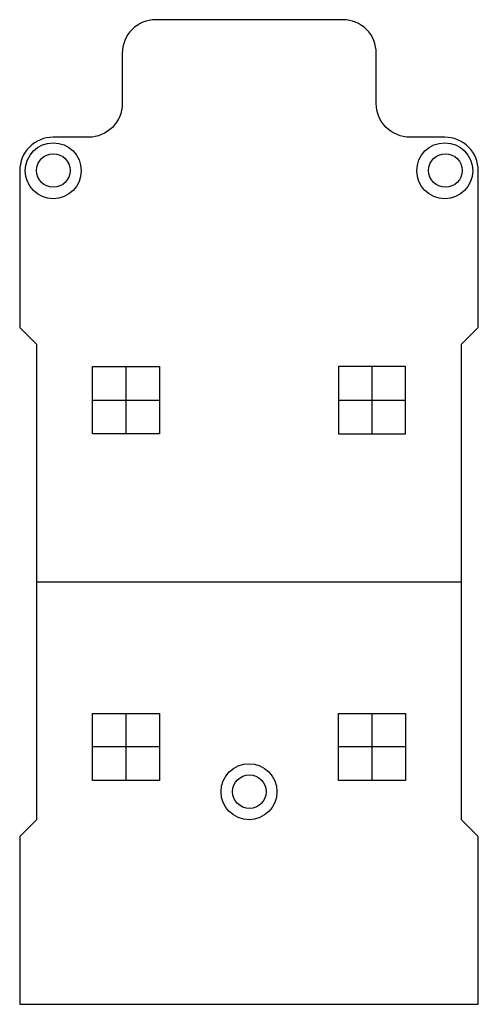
# Model space of a CAD drawing. Header units: millimetres. Extents: x 2747.6 to 2788.6, y 1409 to 1497.
import ezdxf

# ---------------------------------------------------------------- set-up
doc = ezdxf.new("R2010")
doc.units = ezdxf.units.MM

msp = doc.modelspace()

# ---------------------------------------------------------------- linework, layer by layer
for p, q in [((2757.079, 1466.013), (2757.079, 1460.013)), ((2779.079, 1460.013), (2779.079, 1466.013)), ((2749.079, 1446.763), (2787.078, 1446.763)), ((2757.079, 1435.013), (2757.079, 1429.013)), ((2779.079, 1429.013), (2779.079, 1435.013))]:
    msp.add_line(p, q)
msp.add_lwpolyline([(2759.748, 1497.013, 0.414214), (2756.748, 1494.013), (2756.748, 1489.513, -0.414214), (2753.748, 1486.513), (2750.578, 1486.513, 0.414214), (2747.578, 1483.513), (2747.578, 1469.513), (2749.079, 1468.013), (2749.079, 1425.513), (2747.578, 1424.012), (2747.578, 1409.012), (2788.578, 1409.012), (2788.578, 1424.012), (2787.078, 1425.513), (2787.078, 1468.013), (2788.578, 1469.513), (2788.578, 1483.513, 0.414214), (2785.578, 1486.513), (2782.46, 1486.513, -0.414214), (2779.46, 1489.513), (2779.46, 1494.013, 0.414214), (2776.46, 1497.013)], format="xyb", close=True)
for points in [[(2754.079, 1463.013), (2754.079, 1466.013), (2760.079, 1466.013), (2760.079, 1460.013), (2754.079, 1460.013), (2754.079, 1463.013), (2760.079, 1463.013)], [(2776.079, 1463.013), (2776.079, 1460.013), (2782.079, 1460.013), (2782.079, 1466.013), (2776.079, 1466.013), (2776.079, 1463.013), (2779.079, 1463.013), (2782.079, 1463.013)], [(2760.079, 1432.013), (2760.079, 1429.013), (2754.079, 1429.013), (2754.079, 1435.013), (2760.079, 1435.013), (2760.079, 1432.013), (2757.079, 1432.013), (2754.079, 1432.013)], [(2782.079, 1432.013), (2782.079, 1429.013), (2776.079, 1429.013), (2776.079, 1435.013), (2782.079, 1435.013), (2782.079, 1432.013), (2779.079, 1432.013), (2776.079, 1432.013)]]:
    msp.add_lwpolyline(points)
for centre, radius in [((2750.579, 1483.513), 2.5), ((2785.579, 1483.513), 2.5), ((2750.587, 1483.536), 1.5), ((2785.639, 1483.536), 1.5), ((2768.079, 1428.013), 2.5), ((2768.113, 1428.013), 1.5)]:
    msp.add_circle(centre, radius)

doc.saveas('drawing.dxf')
